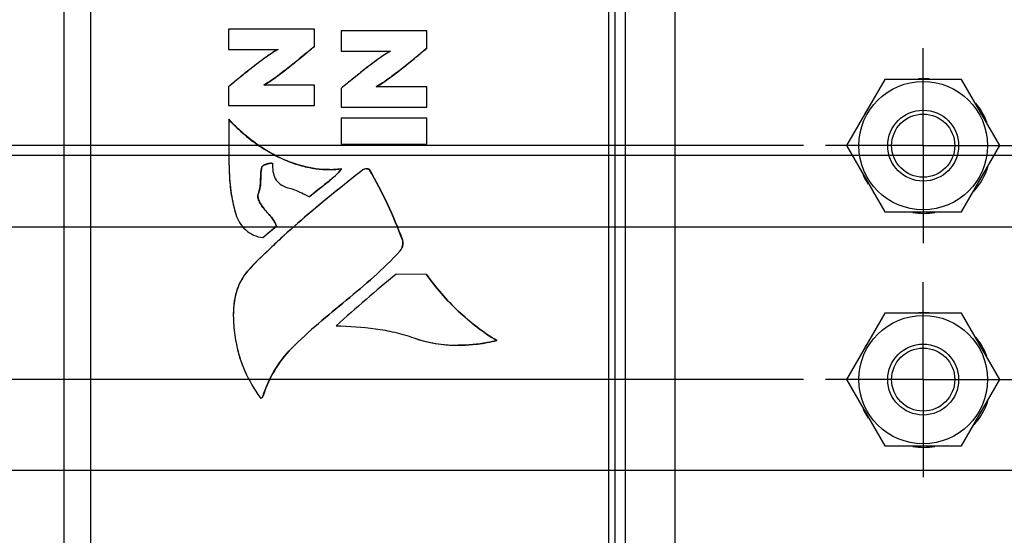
# Model space of a CAD drawing. Header units: inches. Extents: x 0 to 34, y 0 to 22.
# Tile 5 of 44: x 4.7 to 7.5, y 9.5 to 10.9. Entities that reach past the tile are written whole.
import ezdxf

# ---------------------------------------------------------------- set-up
doc = ezdxf.new("R2010")
doc.units = ezdxf.units.IN
doc.header["$LTSCALE"] = 1.87
doc.header["$MEASUREMENT"] = 0
doc.linetypes.add('CENTER', pattern=[0.6, 0.375, -0.075, 0.075, -0.075])
doc.layers.get('0').update_dxf_attribs({"linetype": 'CONTINUOUS'})
for name, color, linetype in [('02___PRT_ALL_AXES', 7, 'CONTINUOUS'), ('DIMENSIONS', 7, 'CONTINUOUS'), ('THREAD', 7, 'CONTINUOUS')]:
    doc.layers.add(name, color=color, linetype=linetype)
doc.styles.get("Standard").update_dxf_attribs({"font": 'txt', "width": 0.8})
doc.dimstyles.new('DIMSTYLE_1', dxfattribs={"dimtxt": 0.125, "dimasz": 0.18, "dimexe": 0.125, "dimexo": 0.0625, "dimgap": 0.09, "dimtad": 0, "dimtih": 1, "dimtoh": 1, "dimlfac": 0.5, "dimzin": 4, "dimdsep": 46, "dimtxsty": 'STANDARD', "dimblk": '_FILLED', "dimblk1": '_FILLED', "dimblk2": '_FILLED', "dimcen": 0.09, "dimadec": 0, "dimazin": 0, "dimtp": 0.01, "dimtm": 0.01, "dimtfac": 1, "dimtofl": 0, "dimtmove": 0, "dimatfit": 3, "dimldrblk": '_FILLED', "dimfxl": 1, "dimtolj": 1, "dimtzin": 4, "dimarcsym": 0})
doc.dimstyles.new('DIMSTYLE_2', dxfattribs={"dimtxt": 0.125, "dimasz": 0.18, "dimexe": 0.125, "dimexo": 0.0625, "dimgap": 0.09, "dimtad": 0, "dimtih": 1, "dimtoh": 1, "dimlfac": 0.5, "dimzin": 4, "dimdsep": 46, "dimtxsty": 'STANDARD', "dimblk": '_FILLED', "dimblk1": '_FILLED', "dimblk2": '_FILLED', "dimcen": 0.09, "dimadec": 0, "dimazin": 0, "dimtp": 0.001, "dimtm": 0.001, "dimtfac": 1, "dimtofl": 0, "dimtmove": 0, "dimatfit": 3, "dimldrblk": '_FILLED', "dimfxl": 1, "dimtolj": 1, "dimtzin": 4, "dimarcsym": 0})

# ---------------------------------------------------------------- blocks, each defined once
blk = doc.blocks.new('*D4')
at = {"layer": 'DIMENSIONS', "color": 2, "linetype": 'CONTINUOUS'}
blk.add_line((8.3179, 9.7394), (8.3179, 7.3015), dxfattribs=at)
at = {"layer": 'DIMENSIONS', "color": 2, "linetype": 'CONTINUOUS', "insert": (8.2554, 7.239), "char_height": 0.125, "width": 1.125, "attachment_point": 3, "rotation": 90, "line_spacing_factor": 0.9}
blk.add_mtext('1.73{\\Ftxt.shx;\\W1.000000;\\H0.125000; }[43.8]', dxfattribs=at)
blk = doc.blocks.new('_FILLED')
at = {"color": 0, "linetype": 'BYBLOCK'}
blk.add_solid([(0, 0), (-1, 0.174), (-1, -0.174)], dxfattribs=at)
blk = doc.blocks.new('*D6')
at = {"layer": 'DIMENSIONS', "color": 2, "linetype": 'CONTINUOUS'}
blk.add_line((9.6222, 9.8818), (9.6222, 7.3015), dxfattribs=at)
at = {"layer": 'DIMENSIONS', "color": 2, "linetype": 'CONTINUOUS', "insert": (9.5597, 7.239), "char_height": 0.125, "width": 1.125, "attachment_point": 3, "rotation": 90, "line_spacing_factor": 0.9}
blk.add_mtext('2.38{\\Ftxt.shx;\\W1.000000;\\H0.125000; }[60.4]', dxfattribs=at)
blk = doc.blocks.new('*D8')
at = {"layer": 'DIMENSIONS', "color": 6, "linetype": 'CONTINUOUS'}
for p, q in [((11.6763, 10.3723), (11.6763, 7.6856)), ((11.6763, 7.6856), (11.8236, 7.5142)), ((11.8236, 7.5142), (11.8236, 7.3015))]:
    blk.add_line(p, q, dxfattribs=at)
at = {"layer": 'DIMENSIONS', "color": 6, "linetype": 'CONTINUOUS', "insert": (11.7611, 7.239), "char_height": 0.125, "width": 1.125, "attachment_point": 3, "rotation": 90, "line_spacing_factor": 0.9}
blk.add_mtext('3.41{\\Ftxt.shx;\\W1.000000;\\H0.125000; }[86.5]', dxfattribs=at)
blk = doc.blocks.new('*D10')
at = {"layer": 'DIMENSIONS', "color": 2, "linetype": 'CONTINUOUS'}
blk.add_line((14.3855, 9.9425), (14.3855, 7.3015), dxfattribs=at)
at = {"layer": 'DIMENSIONS', "color": 2, "linetype": 'CONTINUOUS', "insert": (14.323, 7.239), "char_height": 0.125, "width": 1.225, "attachment_point": 3, "rotation": 90, "line_spacing_factor": 0.9}
blk.add_mtext('4.76{\\Ftxt.shx;\\W1.000000;\\H0.125000; }[120.9]', dxfattribs=at)
blk = doc.blocks.new('*D11')
at = {"layer": 'DIMENSIONS', "color": 2, "linetype": 'CONTINUOUS'}
blk.add_line((16.4955, 9.9425), (16.4955, 7.3015), dxfattribs=at)
at = {"layer": 'DIMENSIONS', "color": 2, "linetype": 'CONTINUOUS', "insert": (16.433, 7.239), "char_height": 0.125, "width": 1.225, "attachment_point": 3, "rotation": 90, "line_spacing_factor": 0.9}
blk.add_mtext('5.82{\\Ftxt.shx;\\W1.000000;\\H0.125000; }[147.7]', dxfattribs=at)
blk = doc.blocks.new('*D12')
at = {"layer": 'DIMENSIONS', "color": 2, "linetype": 'CONTINUOUS'}
blk.add_line((18.6055, 9.9425), (18.6055, 7.3015), dxfattribs=at)
at = {"layer": 'DIMENSIONS', "color": 2, "linetype": 'CONTINUOUS', "insert": (18.543, 7.239), "char_height": 0.125, "width": 1.225, "attachment_point": 3, "rotation": 90, "line_spacing_factor": 0.9}
blk.add_mtext('6.87{\\Ftxt.shx;\\W1.000000;\\H0.125000; }[174.5]', dxfattribs=at)
blk = doc.blocks.new('*D13')
at = {"layer": 'DIMENSIONS', "color": 2, "linetype": 'CONTINUOUS'}
blk.add_line((20.7155, 9.9425), (20.7155, 7.3015), dxfattribs=at)
at = {"layer": 'DIMENSIONS', "color": 2, "linetype": 'CONTINUOUS', "insert": (20.653, 7.239), "char_height": 0.125, "width": 1.225, "attachment_point": 3, "rotation": 90, "line_spacing_factor": 0.9}
blk.add_mtext('7.93{\\Ftxt.shx;\\W1.000000;\\H0.125000; }[201.3]', dxfattribs=at)
blk = doc.blocks.new('*D14')
at = {"layer": 'DIMENSIONS', "color": 2, "linetype": 'CONTINUOUS'}
blk.add_line((22.8255, 9.9425), (22.8255, 7.3015), dxfattribs=at)
at = {"layer": 'DIMENSIONS', "color": 2, "linetype": 'CONTINUOUS', "insert": (22.763, 7.239), "char_height": 0.125, "width": 1.225, "attachment_point": 3, "rotation": 90, "line_spacing_factor": 0.9}
blk.add_mtext('8.98{\\Ftxt.shx;\\W1.000000;\\H0.125000; }[228.1]', dxfattribs=at)
blk = doc.blocks.new('*D15')
at = {"layer": 'DIMENSIONS', "color": 2, "linetype": 'CONTINUOUS'}
blk.add_line((24.9355, 9.9425), (24.9355, 7.3015), dxfattribs=at)
at = {"layer": 'DIMENSIONS', "color": 2, "linetype": 'CONTINUOUS', "insert": (24.873, 7.239), "char_height": 0.125, "width": 1.325, "attachment_point": 3, "rotation": 90, "line_spacing_factor": 0.9}
blk.add_mtext('10.04{\\Ftxt.shx;\\W1.000000;\\H0.125000; }[254.9]', dxfattribs=at)
blk = doc.blocks.new('*D16')
at = {"layer": 'DIMENSIONS', "color": 2, "linetype": 'CONTINUOUS'}
blk.add_line((27.0455, 9.9425), (27.0455, 7.3015), dxfattribs=at)
at = {"layer": 'DIMENSIONS', "color": 2, "linetype": 'CONTINUOUS', "insert": (26.983, 7.239), "char_height": 0.125, "width": 1.325, "attachment_point": 3, "rotation": 90, "line_spacing_factor": 0.9}
blk.add_mtext('11.09{\\Ftxt.shx;\\W1.000000;\\H0.125000; }[281.7]', dxfattribs=at)
blk = doc.blocks.new('*D17')
at = {"layer": 'DIMENSIONS', "color": 2, "linetype": 'CONTINUOUS'}
blk.add_line((29.1555, 9.9425), (29.1555, 7.3015), dxfattribs=at)
at = {"layer": 'DIMENSIONS', "color": 2, "linetype": 'CONTINUOUS', "insert": (29.093, 7.239), "char_height": 0.125, "width": 1.325, "attachment_point": 3, "rotation": 90, "line_spacing_factor": 0.9}
blk.add_mtext('12.15{\\Ftxt.shx;\\W1.000000;\\H0.125000; }[308.5]', dxfattribs=at)
blk = doc.blocks.new('*D27')
at = {"layer": 'DIMENSIONS', "color": 2, "linetype": 'CONTINUOUS'}
blk.add_line((6.9505, 9.928), (4.0538, 9.928), dxfattribs=at)
at = {"layer": 'DIMENSIONS', "color": 2, "linetype": 'CONTINUOUS', "insert": (3.9913, 9.9905), "char_height": 0.125, "width": 1.325, "attachment_point": 3, "line_spacing_factor": 0.9}
blk.add_mtext('2X .97{\\Ftxt.shx;\\W1.000000;\\H0.125000; }[24.6]', dxfattribs=at)
blk = doc.blocks.new('*D28')
at = {"layer": 'DIMENSIONS', "color": 2, "linetype": 'CONTINUOUS'}
for p, q in [((4.1727, 10.7733), (4.0538, 10.7733)), ((4.2719, 10.588), (4.1727, 10.7733)), ((6.9505, 10.588), (4.2719, 10.588))]:
    blk.add_line(p, q, dxfattribs=at)
at = {"layer": 'DIMENSIONS', "color": 2, "linetype": 'CONTINUOUS', "insert": (3.9913, 10.8358), "char_height": 0.125, "width": 1.225, "attachment_point": 3, "line_spacing_factor": 0.9}
blk.add_mtext('2X 1.30{\\Ftxt.shx;\\W1.000000;\\H0.125000; }[33]', dxfattribs=at)
blk = doc.blocks.new('*D31')
at = {"layer": 'DIMENSIONS', "color": 2, "linetype": 'CONTINUOUS'}
blk.add_line((10.8791, 9.6716), (4.0538, 9.6716), dxfattribs=at)
at = {"layer": 'DIMENSIONS', "color": 2, "linetype": 'CONTINUOUS', "insert": (3.9913, 9.7341), "char_height": 0.125, "width": 1.025, "attachment_point": 3, "line_spacing_factor": 0.9}
blk.add_mtext('.84{\\Ftxt.shx;\\W1.000000;\\H0.125000; }[21.4]', dxfattribs=at)
blk = doc.blocks.new('*D32')
at = {"layer": 'DIMENSIONS', "color": 6, "linetype": 'CONTINUOUS'}
blk.add_line((10.8284, 11.422), (4.0538, 11.422), dxfattribs=at)
at = {"layer": 'DIMENSIONS', "color": 6, "linetype": 'CONTINUOUS', "insert": (3.9913, 11.4845), "char_height": 0.125, "width": 1.125, "attachment_point": 3, "line_spacing_factor": 0.9}
blk.add_mtext('1.72{\\Ftxt.shx;\\W1.000000;\\H0.125000; }[43.6]', dxfattribs=at)
blk = doc.blocks.new('*D33')
at = {"layer": 'DIMENSIONS', "color": 2, "linetype": 'CONTINUOUS'}
blk.add_line((9.146, 10.358), (4.0538, 10.358), dxfattribs=at)
at = {"layer": 'DIMENSIONS', "color": 2, "linetype": 'CONTINUOUS', "insert": (3.9913, 10.4205), "char_height": 0.125, "width": 1.125, "attachment_point": 3, "line_spacing_factor": 0.9}
blk.add_mtext('1.18{\\Ftxt.shx;\\W1.000000;\\H0.125000; }[30.1]', dxfattribs=at)
blk = doc.blocks.new('*D34')
at = {"layer": 'DIMENSIONS', "color": 6, "linetype": 'CONTINUOUS'}
blk.add_line((9.3999, 11.1842), (4.0538, 11.1842), dxfattribs=at)
at = {"layer": 'DIMENSIONS', "color": 6, "linetype": 'CONTINUOUS', "insert": (3.9913, 11.2467), "char_height": 0.125, "width": 1.125, "attachment_point": 3, "line_spacing_factor": 0.9}
blk.add_mtext('1.60{\\Ftxt.shx;\\W1.000000;\\H0.125000; }[40.6]', dxfattribs=at)
blk = doc.blocks.new('*D35')
at = {"layer": 'DIMENSIONS', "color": 2, "linetype": 'CONTINUOUS'}
for p, q in [((4.1845, 11.6511), (4.0538, 11.6511)), ((4.2773, 11.538), (4.1845, 11.6511)), ((7.1423, 11.538), (4.2773, 11.538))]:
    blk.add_line(p, q, dxfattribs=at)
at = {"layer": 'DIMENSIONS', "color": 2, "linetype": 'CONTINUOUS', "insert": (3.9913, 11.7136), "char_height": 0.125, "width": 1.425, "attachment_point": 3, "line_spacing_factor": 0.9}
blk.add_mtext('2X 1.77{\\Ftxt.shx;\\W1.000000;\\H0.125000; }[45.1]', dxfattribs=at)
blk = doc.blocks.new('*D36')
at = {"layer": 'DIMENSIONS', "color": 2, "linetype": 'CONTINUOUS'}
for p, q in [((4.1664, 12.767), (4.0538, 12.767)), ((4.2753, 12.648), (4.1664, 12.767)), ((7.879, 12.648), (4.2753, 12.648))]:
    blk.add_line(p, q, dxfattribs=at)
at = {"layer": 'DIMENSIONS', "color": 2, "linetype": 'CONTINUOUS', "insert": (3.9913, 12.8295), "char_height": 0.125, "width": 1.125, "attachment_point": 3, "line_spacing_factor": 0.9}
blk.add_mtext('2.33{\\Ftxt.shx;\\W1.000000;\\H0.125000; }[59.2]', dxfattribs=at)
blk = doc.blocks.new('*D37')
at = {"layer": 'DIMENSIONS', "color": 2, "linetype": 'CONTINUOUS'}
blk.add_line((7.879, 13.38), (4.0538, 13.38), dxfattribs=at)
at = {"layer": 'DIMENSIONS', "color": 2, "linetype": 'CONTINUOUS', "insert": (3.9913, 13.4425), "char_height": 0.125, "width": 1.125, "attachment_point": 3, "line_spacing_factor": 0.9}
blk.add_mtext('2.70{\\Ftxt.shx;\\W1.000000;\\H0.125000; }[68.5]', dxfattribs=at)
blk = doc.blocks.new('*D38')
at = {"layer": 'DIMENSIONS', "color": 6, "linetype": 'CONTINUOUS'}
blk.add_line((11.2482, 12.014), (4.0538, 12.014), dxfattribs=at)
at = {"layer": 'DIMENSIONS', "color": 6, "linetype": 'CONTINUOUS', "insert": (3.9913, 12.0765), "char_height": 0.125, "width": 1.125, "attachment_point": 3, "line_spacing_factor": 0.9}
blk.add_mtext('2.01{\\Ftxt.shx;\\W1.000000;\\H0.125000; }[51.1]', dxfattribs=at)
blk = doc.blocks.new('*D39')
at = {"layer": 'DIMENSIONS', "color": 2, "linetype": 'CONTINUOUS'}
for p, q in [((10.8479, 13.361), (10.7504, 13.1732)), ((11.4633, 13.361), (10.8479, 13.361)), ((10.7504, 13.1732), (4.0538, 13.1732))]:
    blk.add_line(p, q, dxfattribs=at)
at = {"layer": 'DIMENSIONS', "color": 2, "linetype": 'CONTINUOUS', "insert": (3.9913, 13.2357), "char_height": 0.125, "width": 1.125, "attachment_point": 3, "line_spacing_factor": 0.9}
blk.add_mtext('2.69{\\Ftxt.shx;\\W1.000000;\\H0.125000; }[68.2]', dxfattribs=at)
blk = doc.blocks.new('*D40')
at = {"layer": 'DIMENSIONS', "color": 2, "linetype": 'CONTINUOUS'}
blk.add_line((9.6377, 13.628), (4.0538, 13.628), dxfattribs=at)
at = {"layer": 'DIMENSIONS', "color": 2, "linetype": 'CONTINUOUS', "insert": (3.9913, 13.6905), "char_height": 0.125, "width": 1.125, "attachment_point": 3, "line_spacing_factor": 0.9}
blk.add_mtext('2.82{\\Ftxt.shx;\\W1.000000;\\H0.125000; }[71.6]', dxfattribs=at)
blk = doc.blocks.new('*D41')
at = {"layer": 'DIMENSIONS', "color": 2, "linetype": 'CONTINUOUS'}
blk.add_line((9.6377, 12.528), (4.0538, 12.528), dxfattribs=at)
at = {"layer": 'DIMENSIONS', "color": 2, "linetype": 'CONTINUOUS', "insert": (3.9913, 12.5905), "char_height": 0.125, "width": 1.125, "attachment_point": 3, "line_spacing_factor": 0.9}
blk.add_mtext('2.27{\\Ftxt.shx;\\W1.000000;\\H0.125000; }[57.6]', dxfattribs=at)
blk = doc.blocks.new('*D42')
at = {"layer": 'DIMENSIONS', "color": 6, "linetype": 'CONTINUOUS'}
blk.add_line((11.4886, 10.56), (4.0538, 10.56), dxfattribs=at)
at = {"layer": 'DIMENSIONS', "color": 6, "linetype": 'CONTINUOUS', "insert": (3.9913, 10.6225), "char_height": 0.125, "width": 1.125, "attachment_point": 3, "line_spacing_factor": 0.9}
blk.add_mtext('1.29{\\Ftxt.shx;\\W1.000000;\\H0.125000; }[32.6]', dxfattribs=at)
blk = doc.blocks.new('*D43')
at = {"layer": 'DIMENSIONS', "color": 2, "linetype": 'CONTINUOUS'}
blk.add_line((8.0641, 14.106), (4.0538, 14.106), dxfattribs=at)
at = {"layer": 'DIMENSIONS', "color": 2, "linetype": 'CONTINUOUS', "insert": (3.9913, 14.1685), "char_height": 0.125, "width": 1.125, "attachment_point": 3, "line_spacing_factor": 0.9}
blk.add_mtext('3.06{\\Ftxt.shx;\\W1.000000;\\H0.125000; }[77.7]', dxfattribs=at)
blk = doc.blocks.new('*D44')
at = {"layer": 'DIMENSIONS', "color": 6, "linetype": 'CONTINUOUS'}
blk.add_line((11.4359, 11.8263), (11.4359, 7.3015), dxfattribs=at)
at = {"layer": 'DIMENSIONS', "color": 6, "linetype": 'CONTINUOUS', "insert": (11.3734, 7.239), "char_height": 0.125, "width": 1.125, "attachment_point": 3, "rotation": 90, "line_spacing_factor": 0.9}
blk.add_mtext('3.29{\\Ftxt.shx;\\W1.000000;\\H0.125000; }[83.4]', dxfattribs=at)
blk = doc.blocks.new('*D47')
at = {"layer": 'DIMENSIONS', "color": 2, "linetype": 'CONTINUOUS'}
blk.add_line((11.4886, 10.56), (4.0538, 10.56), dxfattribs=at)
at = {"layer": 'DIMENSIONS', "color": 2, "linetype": 'CONTINUOUS', "insert": (3.9913, 10.6225), "char_height": 0.125, "width": 1.125, "attachment_point": 3, "line_spacing_factor": 0.9}
blk.add_mtext('1.29{\\Ftxt.shx;\\W1.000000;\\H0.125000; }[32.6]', dxfattribs=at)
blk = doc.blocks.new('*D48')
at = {"layer": 'DIMENSIONS', "color": 2, "linetype": 'CONTINUOUS'}
for p, q in [((11.6763, 10.3723), (11.6763, 7.6832)), ((11.6763, 7.6832), (11.823, 7.5193)), ((11.823, 7.5193), (11.823, 7.3015))]:
    blk.add_line(p, q, dxfattribs=at)
at = {"layer": 'DIMENSIONS', "color": 2, "linetype": 'CONTINUOUS', "insert": (11.7605, 7.239), "char_height": 0.125, "width": 1.125, "attachment_point": 3, "rotation": 90, "line_spacing_factor": 0.9}
blk.add_mtext('3.41{\\Ftxt.shx;\\W1.000000;\\H0.125000; }[86.5]', dxfattribs=at)
blk = doc.blocks.new('*D49')
at = {"layer": 'DIMENSIONS', "color": 2, "linetype": 'CONTINUOUS'}
blk.add_line((11.4359, 11.8263), (11.4359, 7.3015), dxfattribs=at)
at = {"layer": 'DIMENSIONS', "color": 2, "linetype": 'CONTINUOUS', "insert": (11.3734, 7.239), "char_height": 0.125, "width": 1.125, "attachment_point": 3, "rotation": 90, "line_spacing_factor": 0.9}
blk.add_mtext('3.29{\\Ftxt.shx;\\W1.000000;\\H0.125000; }[83.4]', dxfattribs=at)
blk = doc.blocks.new('*D50')
at = {"layer": 'DIMENSIONS', "color": 2, "linetype": 'CONTINUOUS'}
blk.add_line((9.3999, 11.1842), (4.0538, 11.1842), dxfattribs=at)
at = {"layer": 'DIMENSIONS', "color": 2, "linetype": 'CONTINUOUS', "insert": (3.9913, 11.2467), "char_height": 0.125, "width": 1.125, "attachment_point": 3, "line_spacing_factor": 0.9}
blk.add_mtext('1.60{\\Ftxt.shx;\\W1.000000;\\H0.125000; }[40.6]', dxfattribs=at)
blk = doc.blocks.new('*D51')
at = {"layer": 'DIMENSIONS', "color": 2, "linetype": 'CONTINUOUS'}
blk.add_line((10.8284, 11.422), (4.0538, 11.422), dxfattribs=at)
at = {"layer": 'DIMENSIONS', "color": 2, "linetype": 'CONTINUOUS', "insert": (3.9913, 11.4845), "char_height": 0.125, "width": 1.125, "attachment_point": 3, "line_spacing_factor": 0.9}
blk.add_mtext('1.72{\\Ftxt.shx;\\W1.000000;\\H0.125000; }[43.6]', dxfattribs=at)
blk = doc.blocks.new('*D52')
at = {"layer": 'DIMENSIONS', "color": 2, "linetype": 'CONTINUOUS'}
blk.add_line((11.2482, 12.014), (4.0538, 12.014), dxfattribs=at)
at = {"layer": 'DIMENSIONS', "color": 2, "linetype": 'CONTINUOUS', "insert": (3.9913, 12.0765), "char_height": 0.125, "width": 1.125, "attachment_point": 3, "line_spacing_factor": 0.9}
blk.add_mtext('2.01{\\Ftxt.shx;\\W1.000000;\\H0.125000; }[51.1]', dxfattribs=at)

msp = doc.modelspace()

# ---------------------------------------------------------------- linework, layer by layer
at = {"color": 3, "linetype": 'CONTINUOUS'}
for p, q in [((6.5885, 8.2686), (6.5885, 14.6473)), ((6.4485, 8.408), (6.4485, 14.508))]:
    msp.add_line(p, q, dxfattribs=at)
at = {"color": 7, "linetype": 'CONTINUOUS'}
for p, q in [((6.4008, 14.5753), (6.4008, 8.3406)), ((6.4199, 8.3406), (6.4199, 14.5753)), ((4.8653, 14.5477), (4.8653, 8.3683)), ((4.9413, 14.5477), (4.9413, 8.3683)), ((5.3302, 10.9169), (5.3302, 10.8595)), ((5.5723, 10.9169), (5.3302, 10.9169)), ((5.5722, 10.8681), (5.5722, 10.9169)), ((5.5723, 10.8681), (5.5723, 10.9169)), ((5.6471, 10.9121), (5.6471, 10.8547)), ((5.8893, 10.9121), (5.6471, 10.9121)), ((5.8892, 10.8633), (5.8892, 10.9121)), ((5.8893, 10.8633), (5.8893, 10.9121)), ((5.3302, 10.8595), (5.4699, 10.8595)), ((5.5723, 10.8681), (5.5722, 10.8681)), ((5.6471, 10.8547), (5.7869, 10.8547)), ((5.8893, 10.8633), (5.8892, 10.8633)), ((7.18, 10.775), (7.0721, 10.588)), ((7.396, 10.775), (7.18, 10.775)), ((7.5039, 10.588), (7.396, 10.775)), ((5.3302, 10.7543), (5.3302, 10.7014)), ((5.5723, 10.7588), (5.4294, 10.7588)), ((5.441, 10.7659), (5.4295, 10.7589)), ((5.5722, 10.7014), (5.5722, 10.7588)), ((5.5723, 10.7014), (5.5723, 10.7588)), ((5.6471, 10.7495), (5.6471, 10.6965)), ((5.8893, 10.754), (5.7464, 10.754)), ((5.758, 10.761), (5.7465, 10.754)), ((5.8892, 10.6965), (5.8892, 10.754)), ((5.8893, 10.6965), (5.8893, 10.754)), ((5.3302, 10.7014), (5.5723, 10.7014)), ((5.6471, 10.6965), (5.8893, 10.6965)), ((5.3307, 10.6624), (5.3306, 10.6624)), ((5.6471, 10.6654), (5.6471, 10.5924)), ((5.8893, 10.6654), (5.6471, 10.6654)), ((5.8892, 10.5924), (5.8892, 10.6654)), ((5.8893, 10.5924), (5.8893, 10.6654)), ((5.6471, 10.5924), (5.8893, 10.5924)), ((7.0721, 10.588), (7.18, 10.401)), ((7.396, 10.401), (7.5039, 10.588)), ((5.4238, 10.5269), (5.4237, 10.5269)), ((5.4309, 10.5335), (5.4283, 10.532)), ((5.4363, 10.5357), (5.4309, 10.5335)), ((5.4416, 10.5372), (5.4363, 10.5357)), ((5.4495, 10.5385), (5.4433, 10.5376)), ((5.4493, 10.5385), (5.4514, 10.5386)), ((5.4515, 10.5386), (5.4495, 10.5385)), ((5.4514, 10.5386), (5.4528, 10.5386)), ((5.649, 10.5224), (5.6149, 10.52)), ((5.6491, 10.5224), (5.649, 10.5224)), ((5.719, 10.5225), (5.7189, 10.5225)), ((5.719, 10.5225), (5.7229, 10.5222)), ((5.7275, 10.5201), (5.7274, 10.5201)), ((5.4141, 10.453), (5.414, 10.453)), ((5.5583, 10.4434), (5.5582, 10.4434)), ((5.4193, 10.4258), (5.4192, 10.4258)), ((7.18, 10.401), (7.396, 10.401)), ((5.4266, 10.3291), (5.4647, 10.3612)), ((5.4267, 10.3291), (5.4648, 10.3612)), ((5.4648, 10.3612), (5.4647, 10.3612)), ((5.4267, 10.3291), (5.4266, 10.3291)), ((5.82, 10.3223), (5.8199, 10.3223)), ((5.813, 10.2906), (5.8129, 10.2906)), ((5.8878, 10.2244), (5.8025, 10.2256)), ((5.8879, 10.2244), (5.8878, 10.2244)), ((7.18, 10.115), (7.0721, 9.928)), ((7.396, 10.115), (7.18, 10.115)), ((7.5039, 9.928), (7.396, 10.115)), ((5.977, 10.0249), (5.9771, 10.0249)), ((6.0863, 10.0381), (6.0862, 10.0381)), ((5.5077, 10.016), (5.5076, 10.016)), ((7.0721, 9.928), (7.18, 9.741)), ((7.396, 9.741), (7.5039, 9.928)), ((5.4215, 9.876), (5.4216, 9.876)), ((5.4269, 9.8799), (5.4268, 9.8799)), ((7.18, 9.741), (7.396, 9.741))]:
    msp.add_line(p, q, dxfattribs=at)
for centre in [(7.288, 10.588), (7.288, 9.928)]:
    msp.add_circle(centre, 0.1812, dxfattribs=at)
for centre, radius, start, end in [((5.6541, 10.9325), 0.4189, 241.8361, 243.2252), ((5.6449, 10.9139), 0.3981, 243.1967, 247.9174), ((5.4567, 10.4737), 0.0652, 101.8515, 103.3656), ((5.6186, 10.8312), 0.3112, 257.5862, 262.3405), ((5.6152, 10.8065), 0.2862, 262.1925, 269.9336), ((5.6153, 10.8063), 0.286, 262.3147, 269.9415), ((5.6152, 10.7847), 0.2644, 269.9379, 277.3408), ((5.437, 10.7111), 0.2843, 310.8532, 313.1433), ((6.9585, 8.713), 2.19, 132.2371, 133.456), ((6.7855, 8.8954), 1.9387, 133.4515, 136.0494)]:
    msp.add_arc(centre, radius, start, end, dxfattribs=at)
for points, knots in [([(5.4699, 10.8595), (5.457, 10.8527), (5.433, 10.8359), (5.3982, 10.8094), (5.364, 10.782), (5.3415, 10.7635), (5.3302, 10.7543)], [0, 0, 0, 0, 0.249982, 0.500061, 0.749974, 1, 1, 1, 1]), ([(5.47, 10.8594), (5.4653, 10.857), (5.4553, 10.8511), (5.4332, 10.8361), (5.403, 10.8133), (5.3665, 10.7841), (5.342, 10.764), (5.3302, 10.7543)], [0, 0, 0, 0, 0.089521, 0.198749, 0.457621, 0.737914, 1, 1, 1, 1]), ([(5.4294, 10.7589), (5.4408, 10.7654), (5.4645, 10.7815), (5.4999, 10.8086), (5.5363, 10.8383), (5.5604, 10.8584), (5.5722, 10.8681)], [0, 0, 0, 0, 0.219244, 0.475936, 0.744835, 1, 1, 1, 1]), ([(5.4294, 10.7588), (5.4424, 10.7663), (5.4671, 10.7834), (5.5027, 10.8109), (5.5376, 10.8394), (5.5606, 10.8586), (5.5722, 10.8681)], [0, 0, 0, 0, 0.24998, 0.500037, 0.749996, 1, 1, 1, 1]), ([(5.5723, 10.8681), (5.5645, 10.8617), (5.532, 10.8347), (5.4994, 10.8078), (5.4737, 10.7886)], [0, 0, 0, 0, 0.239795, 1, 1, 1, 1]), ([(5.7869, 10.8547), (5.774, 10.8479), (5.7499, 10.8311), (5.7151, 10.8046), (5.681, 10.7772), (5.6584, 10.7587), (5.6471, 10.7495)], [0, 0, 0, 0, 0.249982, 0.50006, 0.749974, 1, 1, 1, 1]), ([(5.7869, 10.8546), (5.7823, 10.8522), (5.7723, 10.8462), (5.7502, 10.8313), (5.72, 10.8084), (5.6835, 10.7792), (5.659, 10.7591), (5.6471, 10.7495)], [0, 0, 0, 0, 0.089545, 0.198789, 0.457672, 0.737948, 1, 1, 1, 1]), ([(5.7464, 10.754), (5.7578, 10.7606), (5.7814, 10.7766), (5.8169, 10.8038), (5.8532, 10.8334), (5.8774, 10.8535), (5.8892, 10.8633)], [0, 0, 0, 0, 0.219166, 0.475861, 0.744803, 1, 1, 1, 1]), ([(5.7464, 10.754), (5.7594, 10.7615), (5.7841, 10.7786), (5.8197, 10.8061), (5.8546, 10.8345), (5.8776, 10.8537), (5.8892, 10.8633)], [0, 0, 0, 0, 0.24998, 0.500037, 0.749996, 1, 1, 1, 1]), ([(5.8893, 10.8633), (5.8815, 10.8568), (5.849, 10.8299), (5.8164, 10.803), (5.7906, 10.7838)], [0, 0, 0, 0, 0.239791, 1, 1, 1, 1]), ([(5.4737, 10.7886), (5.4708, 10.7865), (5.4602, 10.7787), (5.4493, 10.7711), (5.441, 10.7659)], [0, 0, 0, 0, 0.264876, 1, 1, 1, 1]), ([(5.7906, 10.7838), (5.7878, 10.7817), (5.7771, 10.7738), (5.7662, 10.7663), (5.758, 10.761)], [0, 0, 0, 0, 0.264931, 1, 1, 1, 1]), ([(5.3306, 10.6624), (5.3308, 10.632), (5.3308, 10.5794), (5.3313, 10.5086), (5.3366, 10.4493), (5.3452, 10.413), (5.3504, 10.3947)], [0, 0, 0, 0, 0.339135, 0.585689, 0.788816, 1, 1, 1, 1]), ([(5.4653, 10.5585), (5.4396, 10.5715), (5.3913, 10.6025), (5.3493, 10.6415), (5.3306, 10.6624)], [0, 0, 0, 0, 0.505962, 1, 1, 1, 1]), ([(5.3306, 10.6624), (5.3308, 10.64), (5.3308, 10.6063), (5.331, 10.5614), (5.3313, 10.5278), (5.3325, 10.4941), (5.3371, 10.4494), (5.3443, 10.4163), (5.3504, 10.3947)], [0, 0, 0, 0, 0.24989, 0.37489, 0.499959, 0.624941, 0.749926, 1, 1, 1, 1]), ([(5.4653, 10.5585), (5.4399, 10.5713), (5.3916, 10.6022), (5.3496, 10.6412), (5.3306, 10.6624)], [0, 0, 0, 0, 0.500103, 1, 1, 1, 1]), ([(5.3307, 10.6624), (5.3394, 10.6527), (5.3768, 10.6144), (5.4207, 10.5823), (5.4564, 10.5632)], [0, 0, 0, 0, 0.244721, 1, 1, 1, 1]), ([(5.5764, 10.5229), (5.5668, 10.5242), (5.5284, 10.5313), (5.4915, 10.5453), (5.4653, 10.5585)], [0, 0, 0, 0, 0.24824, 1, 1, 1, 1]), ([(5.6149, 10.5203), (5.589, 10.5203), (5.537, 10.5277), (5.4885, 10.5468), (5.4653, 10.5585)], [0, 0, 0, 0, 0.500005, 1, 1, 1, 1]), ([(5.7088, 10.5199), (5.6535, 10.4759), (5.543, 10.3877), (5.4388, 10.2918), (5.3897, 10.2409)], [0, 0, 0, 0, 0.500044, 1, 1, 1, 1]), ([(5.414, 10.453), (5.4165, 10.4595), (5.4198, 10.4722), (5.4206, 10.4912), (5.4205, 10.5092), (5.4221, 10.5211), (5.4237, 10.5269)], [0, 0, 0, 0, 0.277964, 0.523164, 0.757919, 1, 1, 1, 1]), ([(5.414, 10.453), (5.4162, 10.4588), (5.4195, 10.471), (5.4207, 10.4897), (5.4205, 10.5084), (5.4221, 10.5209), (5.4237, 10.5269)], [0, 0, 0, 0, 0.250176, 0.49999, 0.750195, 1, 1, 1, 1]), ([(5.4238, 10.5269), (5.4233, 10.5249), (5.4216, 10.5174), (5.421, 10.5096), (5.4208, 10.5038)], [0, 0, 0, 0, 0.259663, 1, 1, 1, 1]), ([(5.4237, 10.5269), (5.4244, 10.5295), (5.4293, 10.5332), (5.4367, 10.536), (5.4434, 10.5377), (5.4487, 10.5385), (5.4515, 10.5387), (5.4528, 10.5386)], [0, 0, 0, 0, 0.247021, 0.498036, 0.749804, 0.875806, 1, 1, 1, 1]), ([(5.4237, 10.5269), (5.4239, 10.5275), (5.4253, 10.5304), (5.4281, 10.5321), (5.4303, 10.5333)], [0, 0, 0, 0, 0.212937, 1, 1, 1, 1]), ([(5.4256, 10.5298), (5.4254, 10.5296), (5.4246, 10.5287), (5.4241, 10.5277), (5.4238, 10.5269)], [0, 0, 0, 0, 0.267537, 1, 1, 1, 1]), ([(5.4283, 10.532), (5.428, 10.5319), (5.4271, 10.5312), (5.4262, 10.5305), (5.4256, 10.5298)], [0, 0, 0, 0, 0.264931, 1, 1, 1, 1]), ([(5.4303, 10.5333), (5.4334, 10.5349), (5.4397, 10.537), (5.4462, 10.5383), (5.4493, 10.5385)], [0, 0, 0, 0, 0.525861, 1, 1, 1, 1]), ([(5.4528, 10.5386), (5.453, 10.5385), (5.4534, 10.5385), (5.454, 10.5382), (5.454, 10.5379)], [0, 0, 0, 0, 0.37626, 1, 1, 1, 1]), ([(5.4528, 10.5386), (5.4529, 10.5385), (5.4533, 10.5385), (5.454, 10.5382), (5.454, 10.5379)], [0, 0, 0, 0, 0.312595, 1, 1, 1, 1]), ([(5.454, 10.5379), (5.4537, 10.5302), (5.4542, 10.5154), (5.4605, 10.4943), (5.4754, 10.4773), (5.4897, 10.4715), (5.4975, 10.4694)], [0, 0, 0, 0, 0.261923, 0.496225, 0.726486, 1, 1, 1, 1]), ([(5.7088, 10.5199), (5.6895, 10.5046), (5.6141, 10.4443), (5.5395, 10.3828), (5.4863, 10.3345)], [0, 0, 0, 0, 0.255323, 1, 1, 1, 1]), ([(5.4952, 10.545), (5.4998, 10.5431), (5.5183, 10.5361), (5.5373, 10.5305), (5.5517, 10.5273)], [0, 0, 0, 0, 0.251271, 1, 1, 1, 1]), ([(5.5582, 10.4434), (5.5655, 10.4502), (5.5964, 10.4757), (5.6299, 10.4991), (5.649, 10.5224)], [0, 0, 0, 0, 0.248941, 1, 1, 1, 1]), ([(5.7132, 10.5219), (5.7128, 10.5218), (5.7112, 10.5213), (5.7097, 10.5207), (5.7088, 10.5199)], [0, 0, 0, 0, 0.27418, 1, 1, 1, 1]), ([(5.7274, 10.5201), (5.727, 10.5208), (5.7254, 10.5216), (5.7224, 10.5224), (5.7199, 10.5225), (5.7183, 10.5225)], [0, 0, 0, 0, 0.249993, 0.50002, 1, 1, 1, 1]), ([(5.7274, 10.5201), (5.7268, 10.5211), (5.7236, 10.5223), (5.7207, 10.5225), (5.7189, 10.5225)], [0, 0, 0, 0, 0.399079, 1, 1, 1, 1]), ([(5.7229, 10.5222), (5.7232, 10.5221), (5.7242, 10.5219), (5.7253, 10.5216), (5.726, 10.5213)], [0, 0, 0, 0, 0.276713, 1, 1, 1, 1]), ([(5.726, 10.5213), (5.7261, 10.5212), (5.7267, 10.5209), (5.7272, 10.5205), (5.7275, 10.5201)], [0, 0, 0, 0, 0.287308, 1, 1, 1, 1]), ([(5.8199, 10.3223), (5.8074, 10.3563), (5.7792, 10.4237), (5.7454, 10.4883), (5.7274, 10.5201)], [0, 0, 0, 0, 0.498408, 1, 1, 1, 1]), ([(5.7275, 10.5201), (5.7455, 10.4883), (5.7793, 10.4237), (5.8075, 10.3563), (5.82, 10.3223)], [0, 0, 0, 0, 0.501592, 1, 1, 1, 1]), ([(5.4208, 10.5038), (5.4208, 10.5017), (5.4206, 10.4933), (5.4205, 10.4849), (5.42, 10.4785)], [0, 0, 0, 0, 0.245295, 1, 1, 1, 1]), ([(5.623, 10.496), (5.6177, 10.4915), (5.5961, 10.4739), (5.5735, 10.4576), (5.5583, 10.4434)], [0, 0, 0, 0, 0.250835, 1, 1, 1, 1]), ([(5.42, 10.4785), (5.4198, 10.4765), (5.4187, 10.4678), (5.4165, 10.4593), (5.4141, 10.453)], [0, 0, 0, 0, 0.232487, 1, 1, 1, 1]), ([(5.4975, 10.4694), (5.5029, 10.468), (5.524, 10.4612), (5.5436, 10.4509), (5.5582, 10.4434)], [0, 0, 0, 0, 0.254603, 1, 1, 1, 1]), ([(5.4192, 10.4258), (5.417, 10.43), (5.4128, 10.4384), (5.4122, 10.4486), (5.414, 10.453)], [0, 0, 0, 0, 0.502513, 1, 1, 1, 1]), ([(5.4192, 10.4258), (5.417, 10.43), (5.4139, 10.4365), (5.4123, 10.4459), (5.4131, 10.4508), (5.414, 10.453)], [0, 0, 0, 0, 0.496187, 0.748851, 1, 1, 1, 1]), ([(5.4149, 10.4353), (5.4152, 10.4345), (5.4165, 10.4312), (5.4181, 10.4281), (5.4193, 10.4258)], [0, 0, 0, 0, 0.259168, 1, 1, 1, 1]), ([(5.4647, 10.3612), (5.4628, 10.3676), (5.4565, 10.3796), (5.4393, 10.3996), (5.4251, 10.4141), (5.4192, 10.4258)], [0, 0, 0, 0, 0.252034, 0.502654, 1, 1, 1, 1]), ([(5.3504, 10.3947), (5.3527, 10.3864), (5.3603, 10.3702), (5.3775, 10.3497), (5.3999, 10.3343), (5.4177, 10.3296), (5.4266, 10.3291)], [0, 0, 0, 0, 0.243227, 0.495766, 0.748458, 1, 1, 1, 1]), ([(5.4571, 10.3774), (5.4579, 10.3762), (5.461, 10.3711), (5.4635, 10.3655), (5.4648, 10.3612)], [0, 0, 0, 0, 0.247208, 1, 1, 1, 1]), ([(5.8129, 10.2906), (5.8146, 10.2925), (5.8176, 10.2971), (5.8216, 10.3075), (5.8219, 10.3168), (5.8199, 10.3223)], [0, 0, 0, 0, 0.227415, 0.482599, 1, 1, 1, 1]), ([(5.8129, 10.2906), (5.8148, 10.2927), (5.8179, 10.2975), (5.8217, 10.308), (5.8218, 10.317), (5.8199, 10.3223)], [0, 0, 0, 0, 0.250879, 0.502821, 1, 1, 1, 1]), ([(5.8189, 10.3005), (5.8186, 10.2995), (5.817, 10.296), (5.8149, 10.2927), (5.813, 10.2906)], [0, 0, 0, 0, 0.268505, 1, 1, 1, 1]), ([(5.5076, 10.016), (5.5318, 10.0405), (5.5825, 10.0867), (5.6618, 10.1516), (5.7404, 10.2173), (5.7897, 10.2651), (5.8129, 10.2906)], [0, 0, 0, 0, 0.251779, 0.499982, 0.748075, 1, 1, 1, 1]), ([(5.813, 10.2906), (5.7898, 10.2651), (5.7405, 10.2173), (5.6619, 10.1516), (5.5826, 10.0867), (5.5319, 10.0405), (5.5077, 10.016)], [0, 0, 0, 0, 0.251925, 0.500018, 0.748221, 1, 1, 1, 1]), ([(5.3897, 10.2409), (5.3771, 10.2278), (5.3567, 10.1969), (5.3434, 10.1434), (5.3428, 10.088), (5.3478, 10.051), (5.3512, 10.0326)], [0, 0, 0, 0, 0.248182, 0.492132, 0.743719, 1, 1, 1, 1]), ([(5.3897, 10.2409), (5.3771, 10.2277), (5.3564, 10.1964), (5.3432, 10.1422), (5.3429, 10.087), (5.3479, 10.0506), (5.3512, 10.0326)], [0, 0, 0, 0, 0.249647, 0.499606, 0.749839, 1, 1, 1, 1]), ([(5.8025, 10.2256), (5.7737, 10.2023), (5.7171, 10.1539), (5.6613, 10.1047), (5.633, 10.0801)], [0, 0, 0, 0, 0.496942, 1, 1, 1, 1]), ([(6.0862, 10.0381), (6.0472, 10.0616), (5.9742, 10.1176), (5.9143, 10.1873), (5.8878, 10.2244)], [0, 0, 0, 0, 0.499586, 1, 1, 1, 1]), ([(5.8879, 10.2244), (5.9144, 10.1873), (5.9743, 10.1176), (6.0473, 10.0616), (6.0863, 10.0381)], [0, 0, 0, 0, 0.500414, 1, 1, 1, 1]), ([(5.633, 10.0801), (5.6701, 10.0784), (5.7256, 10.0753), (5.799, 10.0624), (5.8349, 10.052), (5.8527, 10.0456)], [0, 0, 0, 0, 0.499015, 0.746239, 1, 1, 1, 1]), ([(5.3512, 10.0326), (5.3538, 10.0184), (5.3606, 9.9908), (5.3808, 9.9375), (5.4026, 9.9008), (5.4187, 9.8773)], [0, 0, 0, 0, 0.253633, 0.498909, 1, 1, 1, 1]), ([(5.3512, 10.0326), (5.3538, 10.0186), (5.3605, 9.9909), (5.3807, 9.9376), (5.4027, 9.9007), (5.4187, 9.8773)], [0, 0, 0, 0, 0.250142, 0.500279, 1, 1, 1, 1]), ([(5.8527, 10.0456), (5.8726, 10.0385), (5.9137, 10.0281), (5.956, 10.0249), (5.977, 10.0249)], [0, 0, 0, 0, 0.500914, 1, 1, 1, 1]), ([(5.977, 10.0249), (6.0045, 10.0249), (6.0413, 10.0285), (6.0773, 10.036), (6.0862, 10.0381)], [0, 0, 0, 0, 0.74929, 1, 1, 1, 1]), ([(6.0863, 10.0381), (6.0774, 10.036), (6.0414, 10.0285), (6.0046, 10.0249), (5.9771, 10.0249)], [0, 0, 0, 0, 0.250711, 1, 1, 1, 1]), ([(5.4268, 9.8799), (5.4346, 9.9053), (5.4561, 9.9545), (5.489, 9.9971), (5.5076, 10.016)], [0, 0, 0, 0, 0.500383, 1, 1, 1, 1]), ([(5.5077, 10.016), (5.4891, 9.9971), (5.4562, 9.9545), (5.4348, 9.9053), (5.4269, 9.8799)], [0, 0, 0, 0, 0.499617, 1, 1, 1, 1]), ([(5.4187, 9.8773), (5.4191, 9.8766), (5.4202, 9.8761), (5.4212, 9.876), (5.4215, 9.876)], [0, 0, 0, 0, 0.724435, 1, 1, 1, 1]), ([(5.4269, 9.8799), (5.4265, 9.8787), (5.425, 9.8767), (5.4227, 9.876), (5.4216, 9.876)], [0, 0, 0, 0, 0.527924, 1, 1, 1, 1]), ([(5.425, 9.8773), (5.4256, 9.8777), (5.4263, 9.8786), (5.4267, 9.8796), (5.4268, 9.8799)], [0, 0, 0, 0, 0.732538, 1, 1, 1, 1])]:
    msp.add_open_spline(points, degree=3, knots=knots, dxfattribs=at)
for points in [[(5.6313, 10.5037), (5.6376, 10.5096), (5.6436, 10.5158), (5.649, 10.5224)], [(5.6491, 10.5224), (5.6437, 10.5158), (5.6377, 10.5095), (5.6314, 10.5036)], [(5.7132, 10.5219), (5.7116, 10.5215), (5.7101, 10.5209), (5.7088, 10.5199)], [(5.7189, 10.5225), (5.717, 10.5225), (5.7151, 10.5223), (5.7132, 10.5219)], [(5.5582, 10.4434), (5.5813, 10.4649), (5.6083, 10.4821), (5.6313, 10.5037)], [(5.4141, 10.453), (5.413, 10.4504), (5.4127, 10.4474), (5.4129, 10.4446)], [(5.4129, 10.4446), (5.413, 10.4414), (5.4139, 10.4383), (5.4149, 10.4353)], [(5.4193, 10.4258), (5.4223, 10.4198), (5.4263, 10.4143), (5.4306, 10.4091)], [(5.4306, 10.4091), (5.4394, 10.3985), (5.4496, 10.389), (5.4571, 10.3774)], [(5.8215, 10.312), (5.8213, 10.3081), (5.8204, 10.3041), (5.8189, 10.3005)], [(5.82, 10.3223), (5.8212, 10.319), (5.8216, 10.3154), (5.8215, 10.312)], [(5.8527, 10.0456), (5.8748, 10.0377), (5.898, 10.0321), (5.9213, 10.0288)], [(5.9213, 10.0288), (5.9397, 10.0262), (5.9584, 10.0249), (5.9771, 10.0249)], [(5.9771, 10.0249), (6.0137, 10.025), (6.0505, 10.0297), (6.0862, 10.0381)], [(5.4187, 9.8773), (5.419, 9.8768), (5.4196, 9.8764), (5.4201, 9.8762)], [(5.4201, 9.8762), (5.4217, 9.8757), (5.4237, 9.8762), (5.425, 9.8773)], [(5.4215, 9.876), (5.4227, 9.876), (5.424, 9.8765), (5.425, 9.8773)], [(5.425, 9.8773), (5.4258, 9.8779), (5.4265, 9.8789), (5.4268, 9.8799)]]:
    msp.add_open_spline(points, degree=3, dxfattribs=at)
at = {"layer": '02___PRT_ALL_AXES', "color": 7, "linetype": 'CENTER'}
for p, q in [((7.288, 10.588), (7.288, 10.863)), ((7.288, 10.588), (7.013, 10.588)), ((7.288, 10.588), (7.288, 10.313)), ((7.288, 10.588), (7.563, 10.588)), ((7.288, 9.928), (7.288, 10.203)), ((7.288, 9.928), (7.013, 9.928)), ((7.288, 9.928), (7.288, 9.653)), ((7.288, 9.928), (7.563, 9.928))]:
    msp.add_line(p, q, dxfattribs=at)
at = {"layer": '02___PRT_ALL_AXES', "color": 3, "linetype": 'CONTINUOUS'}
for centre, start, end in [((7.2899, 10.5869), 85.4999, 94.5001), ((7.2899, 10.5869), 147.9951, 152.0049), ((7.2899, 10.5869), 20.5437, 39.4563), ((7.2899, 10.5869), 318.1014, 341.8986), ((7.2899, 10.5869), 205.5589, 214.4411), ((7.2899, 10.5869), 260.6028, 279.3972), ((7.2899, 9.9269), 85.4999, 94.5001), ((7.2899, 9.9269), 20.5437, 39.4563), ((7.2899, 9.9269), 147.9951, 152.0049), ((7.2899, 9.9269), 318.1014, 341.8986), ((7.2899, 9.9269), 205.5589, 214.4411), ((7.2899, 9.9269), 260.6028, 279.3972)]:
    msp.add_arc(centre, 0.19, start, end, dxfattribs=at)
at = {"layer": 'THREAD', "color": 7, "linetype": 'CONTINUOUS'}
for centre, radius in [((7.288, 10.588), 0.1), ((7.288, 10.588), 0.089), ((7.288, 9.928), 0.1), ((7.288, 9.928), 0.089)]:
    msp.add_circle(centre, radius, dxfattribs=at)

# ---------------------------------------------------------------- dimensions: what is measured, and where the dimension line sits
at = {"layer": 'DIMENSIONS', "color": 2, "linetype": 'CONTINUOUS'}
for feature_location, offset, dtype, origin, dimstyle, picture, middle in [((8.0641, 14.106), (-4.0103, 0), 0, (8.1266, 7.9897), 'DIMSTYLE_1', '*D43', (3.4288, 14.106)), ((9.6377, 13.628), (-5.5838, 0), 0, (9.7002, 7.9897), 'DIMSTYLE_1', '*D40', (3.4288, 13.628)), ((7.879, 13.38), (-3.8252, 0), 0, (7.9415, 7.9897), 'DIMSTYLE_1', '*D37', (3.4288, 13.38)), ((11.4633, 13.361), (-7.4095, -0.1877), 0, (11.5258, 7.9897), 'DIMSTYLE_1', '*D39', (3.4288, 13.1732)), ((7.879, 12.648), (-3.8252, 0.1191), 0, (7.9415, 7.9897), 'DIMSTYLE_1', '*D36', (3.4288, 12.767)), ((9.6377, 12.528), (-5.5838, 0), 0, (9.7002, 7.9897), 'DIMSTYLE_1', '*D41', (3.4288, 12.528)), ((11.2482, 12.014), (-7.1943, 0), 0, (11.3107, 7.9897), 'DIMSTYLE_2', '*D52', (3.4288, 12.014)), ((11.4359, 11.8263), (0, -4.5248), 1, (4.8653, 11.8888), 'DIMSTYLE_2', '*D49', (11.4359, 6.6765)), ((10.8284, 11.422), (-6.7745, 0), 0, (10.8909, 7.9897), 'DIMSTYLE_2', '*D51', (3.4288, 11.422)), ((9.3999, 11.1842), (-5.3461, 0), 0, (9.4624, 7.9897), 'DIMSTYLE_2', '*D50', (3.4288, 11.1842)), ((11.4886, 10.56), (-7.4347, 0), 0, (11.5511, 7.9897), 'DIMSTYLE_2', '*D47', (3.4288, 10.56)), ((9.146, 10.358), (-5.0922, 0), 0, (9.2085, 7.9897), 'DIMSTYLE_1', '*D33', (3.4288, 10.358)), ((11.6763, 10.3723), (0.1467, -3.0708), 0, (4.8653, 10.4348), 'DIMSTYLE_2', '*D48', (11.823, 6.6765)), ((14.3855, 9.9425), (0, -2.641), 1, (4.8653, 10.005), 'DIMSTYLE_1', '*D10', (14.3855, 6.6265)), ((16.4955, 9.9425), (0, -2.641), 1, (4.8653, 10.005), 'DIMSTYLE_1', '*D11', (16.4955, 6.6265)), ((18.6055, 9.9425), (0, -2.641), 1, (4.8653, 10.005), 'DIMSTYLE_1', '*D12', (18.6055, 6.6265)), ((20.7155, 9.9425), (0, -2.641), 1, (4.8653, 10.005), 'DIMSTYLE_1', '*D13', (20.7155, 6.6265)), ((22.8255, 9.9425), (0, -2.641), 1, (4.8653, 10.005), 'DIMSTYLE_1', '*D14', (22.8255, 6.6265)), ((24.9355, 9.9425), (0, -2.641), 1, (4.8653, 10.005), 'DIMSTYLE_1', '*D15', (24.9355, 6.5765)), ((27.0455, 9.9425), (0, -2.641), 1, (4.8653, 10.005), 'DIMSTYLE_1', '*D16', (27.0455, 6.5765)), ((29.1555, 9.9425), (0, -2.641), 1, (4.8653, 10.005), 'DIMSTYLE_1', '*D17', (29.1555, 6.5765)), ((9.6222, 9.8818), (0, -2.5803), 1, (4.8653, 9.9443), 'DIMSTYLE_1', '*D6', (9.6222, 6.6765)), ((8.3179, 9.7394), (0, -2.4379), 1, (4.8653, 9.8019), 'DIMSTYLE_1', '*D4', (8.3179, 6.6765)), ((10.8791, 9.6716), (-6.8253, 0), 0, (10.9416, 7.9897), 'DIMSTYLE_1', '*D31', (3.4788, 9.6716))]:
    dim = msp.add_ordinate_dim(feature_location=feature_location, offset=offset, dtype=dtype, origin=origin, dimstyle=dimstyle, override={"dimtad": 1, "dimtih": 0, "dimtoh": 0}, dxfattribs=at)
    dim.commit()
    dim.dimension.update_dxf_attribs({"geometry": picture, "text_midpoint": middle})
at = {"layer": 'DIMENSIONS', "color": 6, "linetype": 'CONTINUOUS'}
for feature_location, offset, dtype, origin, picture, middle in [((11.2482, 12.014), (-7.1943, 0), 0, (11.3107, 7.9897), '*D38', (3.4288, 12.014)), ((11.4359, 11.8263), (0, -4.5248), 1, (4.8653, 11.8888), '*D44', (11.4359, 6.6765)), ((10.8284, 11.422), (-6.7745, 0), 0, (10.8909, 7.9897), '*D32', (3.4288, 11.422)), ((9.3999, 11.1842), (-5.3461, 0), 0, (9.4624, 7.9897), '*D34', (3.4288, 11.1842)), ((11.4886, 10.56), (-7.4347, 0), 0, (11.5511, 7.9897), '*D42', (3.4288, 10.56)), ((11.6763, 10.3723), (0.1474, -3.0708), 0, (4.8653, 10.4348), '*D8', (11.8236, 6.6765))]:
    dim = msp.add_ordinate_dim(feature_location=feature_location, offset=offset, dtype=dtype, origin=origin, dimstyle='DIMSTYLE_1', override={"dimtad": 1, "dimtih": 0, "dimtoh": 0}, dxfattribs=at)
    dim.commit()
    dim.dimension.update_dxf_attribs({"geometry": picture, "text_midpoint": middle})
at = {"layer": 'DIMENSIONS', "color": 2, "linetype": 'CONTINUOUS'}
for feature_location, offset, origin, dimstyle, picture, middle in [((7.1423, 11.538), (-3.0885, 0.1131), (7.2048, 7.9897), 'DIMSTYLE_1', '*D35', (3.2788, 11.6511)), ((6.9505, 10.588), (-2.8967, 0.1853), (7.013, 7.9897), 'DIMSTYLE_2', '*D28', (3.3788, 10.7733)), ((6.9505, 9.928), (-2.8967, 0), (7.013, 7.9897), 'DIMSTYLE_2', '*D27', (3.3288, 9.928))]:
    dim = msp.add_ordinate_dim(feature_location=feature_location, offset=offset, dtype=0, origin=origin, text='2X <>', dimstyle=dimstyle, override={"dimtad": 1, "dimtih": 0, "dimtoh": 0}, dxfattribs=at)
    dim.commit()
    dim.dimension.update_dxf_attribs({"geometry": picture, "text_midpoint": middle})

doc.saveas('drawing.dxf')
